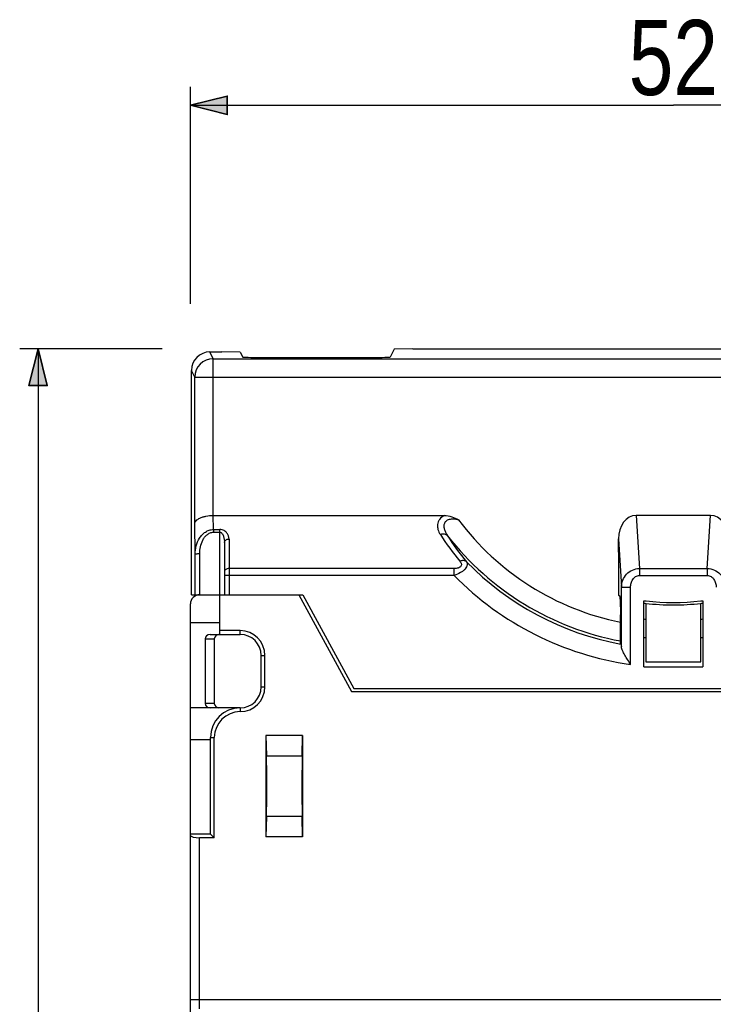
# Model space of a CAD drawing. Header units: inches. Extents: x 27 to 193, y 123 to 258.
# Tile 5 of 9: x 31 to 68, y 204 to 258. Entities that reach past the tile are written whole.
import ezdxf

# ---------------------------------------------------------------- set-up
doc = ezdxf.new("R2010")
doc.units = ezdxf.units.IN
doc.header["$MEASUREMENT"] = 0
doc.layers.add('02___PRT_ALL_AXES', color=7, linetype='Continuous')

# ---------------------------------------------------------------- blocks, each defined once
blk = doc.blocks.new('block 33')
at = {"color": 7, "insert": (63.749, 253.757), "char_height": 4.07811, "attachment_point": 7}
blk.add_mtext('\\fMyriad Pro|b0|i0|c0|p34;\\W0.8;52.5', dxfattribs=at)
blk = doc.blocks.new('block 34')
at = {"color": 7, "lineweight": 25}
blk.add_lwpolyline([(39.927, 242.467), (39.927, 254.257)], dxfattribs=at)
blk = doc.blocks.new('block 35')
at = {"color": 7, "lineweight": 25}
blk.add_lwpolyline([(92.427, 242.944), (92.427, 254.257)], dxfattribs=at)
blk = doc.blocks.new('block 36')
at = {"color": 7, "lineweight": 25}
blk.add_lwpolyline([(39.927, 253.257), (66.177, 253.257)], dxfattribs=at)
blk = doc.blocks.new('block 37')
at = {"color": 7, "lineweight": 25}
blk.add_lwpolyline([(92.427, 253.257), (66.177, 253.257)], dxfattribs=at)
blk = doc.blocks.new('block 39')
h = blk.add_hatch(color=253)
h.dxf.hatch_style = 2
h.paths.add_polyline_path([(39.927, 253.257), (41.927, 252.757), (41.927, 253.757)])
at = {"color": 7, "lineweight": 35}
blk.add_lwpolyline([(39.927, 253.257), (41.927, 252.757), (41.927, 253.757), (39.927, 253.257)], dxfattribs=at)
blk = doc.blocks.new('block 38')
blk.add_blockref('block 39', (0, 0))
blk = doc.blocks.new('block 41')
h = blk.add_hatch(color=253)
h.dxf.hatch_style = 2
h.paths.add_polyline_path([(92.427, 253.257), (90.427, 253.757), (90.427, 252.757)])
at = {"color": 7, "lineweight": 35}
blk.add_lwpolyline([(92.427, 253.257), (90.427, 253.757), (90.427, 252.757), (92.427, 253.257)], dxfattribs=at)
blk = doc.blocks.new('block 40')
blk.add_blockref('block 41', (0, 0))
blk = doc.blocks.new('block 32')
for name in ['block 33', 'block 34', 'block 35', 'block 38', 'block 40', 'block 36', 'block 37']:
    blk.add_blockref(name, (0, 0))
blk = doc.blocks.new('block 54')
at = {"color": 7, "lineweight": 25}
blk.add_lwpolyline([(38.384, 240.031), (30.648, 240.031)], dxfattribs=at)
blk = doc.blocks.new('block 56')
at = {"color": 7, "lineweight": 25}
blk.add_lwpolyline([(31.648, 240.031), (31.648, 181.665)], dxfattribs=at)
blk = doc.blocks.new('block 59')
h = blk.add_hatch(color=253)
h.dxf.hatch_style = 2
h.paths.add_polyline_path([(31.648, 240.031), (31.148, 238.031), (32.148, 238.031)])
at = {"color": 7, "lineweight": 35}
blk.add_lwpolyline([(31.648, 240.031), (31.148, 238.031), (32.148, 238.031), (31.648, 240.031)], dxfattribs=at)
blk = doc.blocks.new('block 58')
blk.add_blockref('block 59', (0, 0))
blk = doc.blocks.new('block 52')
for name in ['block 54', 'block 58', 'block 56']:
    blk.add_blockref(name, (0, 0))
blk = doc.blocks.new('block 98')
at = {"color": 7, "lineweight": 25}
blk.add_lwpolyline([(51.004, 240.014), (50.786, 239.577)], dxfattribs=at)
blk = doc.blocks.new('block 130')
at = {"color": 7, "lineweight": 25}
blk.add_lwpolyline([(40.185, 228.862), (40.168, 230.522)], dxfattribs=at)
blk = doc.blocks.new('block 131')
at = {"color": 7, "lineweight": 25}
blk.add_lwpolyline([(40.188, 226.665), (40.185, 228.862)], dxfattribs=at)
blk = doc.blocks.new('block 132')
at = {"color": 7, "lineweight": 25}
blk.add_lwpolyline([(40.439, 226.665), (40.435, 228.903)], dxfattribs=at)
blk = doc.blocks.new('block 133')
at = {"color": 7, "lineweight": 25}
blk.add_lwpolyline([(39.927, 137.165), (39.927, 226.165)], dxfattribs=at)
blk = doc.blocks.new('block 139')
at = {"color": 7, "lineweight": 25}
blk.add_lwpolyline([(39.985, 226.665), (39.985, 238.857)], dxfattribs=at)
blk = doc.blocks.new('block 143')
at = {"color": 7, "lineweight": 25}
blk.add_lwpolyline([(40.168, 230.522), (40.168, 238.49)], dxfattribs=at)
blk = doc.blocks.new('block 149')
at = {"color": 7, "lineweight": 25}
blk.add_lwpolyline([(40.427, 204.165), (40.427, 213.465)], dxfattribs=at)
blk = doc.blocks.new('block 153')
at = {"color": 7, "lineweight": 25}
blk.add_lwpolyline([(40.727, 224.265), (40.727, 220.765)], dxfattribs=at)
blk = doc.blocks.new('block 156')
at = {"color": 7, "lineweight": 25}
blk.add_lwpolyline([(41.027, 213.665), (41.027, 218.915)], dxfattribs=at)
blk = doc.blocks.new('block 163')
at = {"color": 7, "lineweight": 25}
blk.add_lwpolyline([(44.027, 219.015), (44.054, 217.913)], dxfattribs=at)
blk = doc.blocks.new('block 165')
at = {"color": 7, "lineweight": 25}
blk.add_lwpolyline([(41.179, 230.209), (41.171, 230.973)], dxfattribs=at)
blk = doc.blocks.new('block 167')
at = {"color": 7, "lineweight": 25}
blk.add_lwpolyline([(41.168, 230.973), (41.168, 239.49)], dxfattribs=at)
blk = doc.blocks.new('block 168')
at = {"color": 7, "lineweight": 25}
blk.add_lwpolyline([(41.179, 230.209), (41.179, 230.062)], dxfattribs=at)
blk = doc.blocks.new('block 170')
at = {"color": 7, "lineweight": 25}
blk.add_lwpolyline([(41.227, 224.265), (41.227, 220.765)], dxfattribs=at)
blk = doc.blocks.new('block 173')
at = {"color": 7, "lineweight": 25}
blk.add_lwpolyline([(41.227, 213.465), (41.227, 218.915)], dxfattribs=at)
blk = doc.blocks.new('block 175')
at = {"color": 7, "lineweight": 25}
blk.add_lwpolyline([(41.527, 224.515), (41.527, 230.209)], dxfattribs=at)
blk = doc.blocks.new('block 176')
at = {"color": 7, "lineweight": 25}
blk.add_lwpolyline([(41.777, 229.503), (41.777, 226.665)], dxfattribs=at)
blk = doc.blocks.new('block 178')
at = {"color": 7, "lineweight": 25}
blk.add_lwpolyline([(42.027, 229.691), (42.027, 226.665)], dxfattribs=at)
blk = doc.blocks.new('block 181')
at = {"color": 7, "lineweight": 25}
blk.add_lwpolyline([(42.627, 224.515), (42.627, 224.715)], dxfattribs=at)
blk = doc.blocks.new('block 182')
at = {"color": 7, "lineweight": 25}
blk.add_lwpolyline([(42.627, 220.515), (42.627, 220.315)], dxfattribs=at)
blk = doc.blocks.new('block 186')
at = {"color": 7, "lineweight": 25}
blk.add_lwpolyline([(43.777, 221.665), (43.777, 223.365)], dxfattribs=at)
blk = doc.blocks.new('block 191')
at = {"color": 7, "lineweight": 25}
blk.add_lwpolyline([(43.977, 221.665), (43.977, 223.365)], dxfattribs=at)
blk = doc.blocks.new('block 192')
at = {"color": 7, "lineweight": 25}
blk.add_lwpolyline([(44.027, 219.015), (44.027, 213.515)], dxfattribs=at)
blk = doc.blocks.new('block 197')
at = {"color": 7, "lineweight": 25}
blk.add_lwpolyline([(44.054, 214.617), (44.027, 213.515)], dxfattribs=at)
blk = doc.blocks.new('block 199')
at = {"color": 7, "lineweight": 25}
blk.add_lwpolyline([(46, 217.913), (46.027, 219.015)], dxfattribs=at)
blk = doc.blocks.new('block 206')
at = {"color": 7, "lineweight": 25}
blk.add_lwpolyline([(46.027, 213.515), (46, 214.617)], dxfattribs=at)
blk = doc.blocks.new('block 207')
at = {"color": 7, "lineweight": 25}
blk.add_lwpolyline([(46.027, 219.015), (46.027, 213.515)], dxfattribs=at)
blk = doc.blocks.new('block 234')
at = {"color": 7, "lineweight": 25}
blk.add_lwpolyline([(54.258, 227.713), (54.258, 228.094)], dxfattribs=at)
blk = doc.blocks.new('block 263')
at = {"color": 7, "lineweight": 25}
blk.add_lwpolyline([(63.195, 228.973), (63.194, 228.997)], dxfattribs=at)
blk = doc.blocks.new('block 264')
at = {"color": 7, "lineweight": 25}
blk.add_lwpolyline([(63.194, 229.701), (63.352, 227.081)], dxfattribs=at)
blk = doc.blocks.new('block 268')
at = {"color": 7, "lineweight": 25}
blk.add_lwpolyline([(63.194, 228.973), (63.194, 226.646)], dxfattribs=at)
blk = doc.blocks.new('block 271')
at = {"color": 7, "lineweight": 25}
blk.add_lwpolyline([(63.194, 228.997), (63.194, 229.701)], dxfattribs=at)
blk = doc.blocks.new('block 273')
at = {"color": 7, "lineweight": 25}
blk.add_lwpolyline([(63.298, 224.047), (63.298, 225.573)], dxfattribs=at)
blk = doc.blocks.new('block 275')
at = {"color": 7, "lineweight": 25}
blk.add_lwpolyline([(63.352, 223.828), (63.352, 227.081)], dxfattribs=at)
blk = doc.blocks.new('block 277')
at = {"color": 7, "lineweight": 25}
blk.add_lwpolyline([(63.851, 222.883), (63.851, 227.076)], dxfattribs=at)
blk = doc.blocks.new('block 281')
at = {"color": 7, "lineweight": 25}
blk.add_lwpolyline([(64.335, 228.094), (64.335, 227.713)], dxfattribs=at)
blk = doc.blocks.new('block 284')
at = {"color": 7, "lineweight": 25}
blk.add_lwpolyline([(64.577, 222.743), (64.577, 226.34)], dxfattribs=at)
blk = doc.blocks.new('block 286')
at = {"color": 7, "lineweight": 25}
blk.add_lwpolyline([(68.019, 228.094), (68.193, 230.973)], dxfattribs=at)
blk = doc.blocks.new('block 304')
at = {"color": 7, "lineweight": 25}
blk.add_lwpolyline([(64.161, 230.973), (64.335, 228.094)], dxfattribs=at)
blk = doc.blocks.new('block 305')
at = {"color": 7, "lineweight": 25}
blk.add_lwpolyline([(67.777, 226.34), (67.777, 222.743)], dxfattribs=at)
blk = doc.blocks.new('block 307')
at = {"color": 7, "lineweight": 25}
blk.add_lwpolyline([(68.019, 228.094), (68.019, 227.713)], dxfattribs=at)
blk = doc.blocks.new('block 336')
at = {"color": 7, "lineweight": 25}
blk.add_lwpolyline([(45.827, 226.665), (48.677, 221.415)], dxfattribs=at)
blk = doc.blocks.new('block 337')
at = {"color": 7, "lineweight": 25}
blk.add_lwpolyline([(46.038, 226.665), (48.807, 221.565)], dxfattribs=at)
blk = doc.blocks.new('block 338')
at = {"color": 7, "lineweight": 25}
blk.add_lwpolyline([(46.046, 226.665), (48.815, 221.565)], dxfattribs=at)
blk = doc.blocks.new('block 339')
at = {"color": 7, "lineweight": 25}
blk.add_lwpolyline([(40.168, 238.49), (39.985, 238.857)], dxfattribs=at)
blk = doc.blocks.new('block 340')
at = {"color": 7, "lineweight": 25}
blk.add_lwpolyline([(41.168, 239.49), (40.985, 239.857)], dxfattribs=at)
blk = doc.blocks.new('block 347')
at = {"color": 7, "lineweight": 25}
blk.add_lwpolyline([(41.027, 213.665), (41.227, 213.465)], dxfattribs=at)
blk = doc.blocks.new('block 348')
at = {"color": 7, "lineweight": 25}
blk.add_lwpolyline([(42.637, 239.839), (42.768, 239.577)], dxfattribs=at)
blk = doc.blocks.new('block 437')
at = {"color": 7, "lineweight": 25}
blk.add_lwpolyline([(92.427, 204.665), (39.927, 204.665)], dxfattribs=at)
blk = doc.blocks.new('block 448')
at = {"color": 7, "lineweight": 25}
blk.add_lwpolyline([(41.227, 213.465), (40.427, 213.465)], dxfattribs=at)
blk = doc.blocks.new('block 449')
at = {"color": 7, "lineweight": 25}
blk.add_lwpolyline([(46.027, 213.515), (44.027, 213.515)], dxfattribs=at)
blk = doc.blocks.new('block 452')
at = {"color": 7, "lineweight": 25}
blk.add_lwpolyline([(41.027, 213.665), (39.927, 213.665)], dxfattribs=at)
blk = doc.blocks.new('block 453')
at = {"color": 7, "lineweight": 25}
blk.add_lwpolyline([(46, 214.617), (44.054, 214.617)], dxfattribs=at)
blk = doc.blocks.new('block 456')
at = {"color": 7, "lineweight": 25}
blk.add_lwpolyline([(44.054, 217.913), (46, 217.913)], dxfattribs=at)
blk = doc.blocks.new('block 459')
at = {"color": 7, "lineweight": 25}
blk.add_lwpolyline([(41.027, 218.915), (41.227, 218.915)], dxfattribs=at)
blk = doc.blocks.new('block 460')
at = {"color": 7, "lineweight": 25}
blk.add_lwpolyline([(46.027, 219.015), (44.027, 219.015)], dxfattribs=at)
blk = doc.blocks.new('block 463')
at = {"color": 7, "lineweight": 25}
blk.add_lwpolyline([(42.627, 220.515), (39.927, 220.515)], dxfattribs=at)
blk = doc.blocks.new('block 466')
at = {"color": 7, "lineweight": 25}
blk.add_lwpolyline([(41.227, 220.765), (40.727, 220.765)], dxfattribs=at)
blk = doc.blocks.new('block 467')
at = {"color": 7, "lineweight": 25}
blk.add_lwpolyline([(48.677, 221.415), (83.676, 221.415)], dxfattribs=at)
blk = doc.blocks.new('block 468')
at = {"color": 7, "lineweight": 25}
blk.add_lwpolyline([(48.815, 221.565), (83.539, 221.565)], dxfattribs=at)
blk = doc.blocks.new('block 470')
at = {"color": 7, "lineweight": 25}
blk.add_lwpolyline([(43.777, 221.665), (43.977, 221.665)], dxfattribs=at)
blk = doc.blocks.new('block 471')
at = {"color": 7, "lineweight": 25}
blk.add_lwpolyline([(64.577, 222.743), (67.777, 222.743)], dxfattribs=at)
blk = doc.blocks.new('block 472')
at = {"color": 7, "lineweight": 25}
blk.add_lwpolyline([(64.677, 223.015), (67.677, 223.015)], dxfattribs=at)
blk = doc.blocks.new('block 474')
at = {"color": 7, "lineweight": 25}
blk.add_lwpolyline([(43.777, 223.365), (43.977, 223.365)], dxfattribs=at)
blk = doc.blocks.new('block 475')
at = {"color": 7, "lineweight": 25}
blk.add_lwpolyline([(40.727, 224.265), (41.227, 224.265)], dxfattribs=at)
blk = doc.blocks.new('block 477')
at = {"color": 7, "lineweight": 25}
blk.add_lwpolyline([(41.006, 224.515), (42.627, 224.515)], dxfattribs=at)
blk = doc.blocks.new('block 480')
at = {"color": 7, "lineweight": 25}
blk.add_lwpolyline([(42.627, 224.715), (41.527, 224.715)], dxfattribs=at)
blk = doc.blocks.new('block 484')
at = {"color": 7, "lineweight": 25}
blk.add_lwpolyline([(39.927, 225.165), (41.527, 225.165)], dxfattribs=at)
blk = doc.blocks.new('block 485')
at = {"color": 7, "lineweight": 25}
blk.add_lwpolyline([(39.985, 226.665), (46.046, 226.665)], dxfattribs=at)
blk = doc.blocks.new('block 488')
at = {"color": 7, "lineweight": 25}
blk.add_lwpolyline([(54.258, 227.713), (42.027, 227.713)], dxfattribs=at)
blk = doc.blocks.new('block 489')
at = {"color": 7, "lineweight": 25}
blk.add_lwpolyline([(64.335, 227.713), (68.019, 227.713)], dxfattribs=at)
blk = doc.blocks.new('block 491')
at = {"color": 7, "lineweight": 25}
blk.add_lwpolyline([(54.258, 228.094), (42.027, 228.094)], dxfattribs=at)
blk = doc.blocks.new('block 492')
at = {"color": 7, "lineweight": 25}
blk.add_lwpolyline([(64.335, 228.094), (68.019, 228.094)], dxfattribs=at)
blk = doc.blocks.new('block 493')
at = {"color": 7, "lineweight": 25}
blk.add_lwpolyline([(63.195, 228.973), (63.194, 228.973)], dxfattribs=at)
blk = doc.blocks.new('block 494')
at = {"color": 7, "lineweight": 25}
blk.add_lwpolyline([(41.179, 230.062), (41.527, 230.062)], dxfattribs=at)
blk = doc.blocks.new('block 496')
at = {"color": 7, "lineweight": 25}
blk.add_lwpolyline([(41.179, 230.209), (41.527, 230.209)], dxfattribs=at)
blk = doc.blocks.new('block 499')
at = {"color": 7, "lineweight": 25}
blk.add_lwpolyline([(68.193, 230.973), (64.161, 230.973)], dxfattribs=at)
blk = doc.blocks.new('block 500')
at = {"color": 7, "lineweight": 25}
blk.add_lwpolyline([(41.171, 230.973), (53.735, 230.973)], dxfattribs=at)
blk = doc.blocks.new('block 502')
at = {"color": 7, "lineweight": 25}
blk.add_lwpolyline([(52.013, 240.031), (51.004, 240.014)], dxfattribs=at)
blk = doc.blocks.new('block 503')
at = {"color": 7, "lineweight": 25}
blk.add_lwpolyline([(41.168, 238.481), (91.186, 238.481)], dxfattribs=at)
blk = doc.blocks.new('block 504')
at = {"color": 7, "lineweight": 25}
blk.add_lwpolyline([(41.168, 239.49), (91.186, 239.49)], dxfattribs=at)
blk = doc.blocks.new('block 505')
at = {"color": 7, "lineweight": 25}
blk.add_lwpolyline([(43.768, 239.56), (49.786, 239.56)], dxfattribs=at)
blk = doc.blocks.new('block 508')
at = {"color": 7, "lineweight": 25}
blk.add_lwpolyline([(40.985, 239.857), (41.629, 239.857)], dxfattribs=at)
blk = doc.blocks.new('block 509')
at = {"color": 7, "lineweight": 25}
blk.add_lwpolyline([(52.013, 240.031), (80.341, 240.031)], dxfattribs=at)
blk = doc.blocks.new('block 510')
at = {"color": 7, "lineweight": 25}
blk.add_lwpolyline([(42.637, 239.839), (41.629, 239.857)], dxfattribs=at)
blk = doc.blocks.new('block 780')
at = {"color": 7, "lineweight": 25}
blk.add_open_spline([(54.929, 228.46), (57.199, 226.136), (60.134, 224.573), (63.329, 223.984)], degree=3, dxfattribs=at)
blk = doc.blocks.new('block 781')
at = {"color": 7, "lineweight": 25}
blk.add_open_spline([(53.904, 229.868), (56.237, 226.885), (59.576, 224.853), (63.298, 224.154)], degree=3, dxfattribs=at)
blk = doc.blocks.new('block 784')
at = {"color": 7, "lineweight": 25}
blk.add_open_spline([(54.495, 230.743), (56.644, 227.867), (59.779, 225.885), (63.298, 225.176)], degree=3, dxfattribs=at)
blk = doc.blocks.new('block 785')
at = {"color": 7, "lineweight": 25}
blk.add_open_spline([(64.577, 226.34), (64.615, 226.335), (64.653, 226.331), (64.691, 226.327)], degree=3, dxfattribs=at)
blk = doc.blocks.new('block 786')
at = {"color": 7, "lineweight": 25}
blk.add_open_spline([(42.627, 220.515), (41.743, 220.515), (41.027, 219.799), (41.027, 218.915)], degree=3, dxfattribs=at)
blk = doc.blocks.new('block 787')
at = {"color": 7, "lineweight": 25}
blk.add_open_spline([(42.627, 220.315), (41.854, 220.315), (41.227, 219.688), (41.227, 218.915)], degree=3, dxfattribs=at)
blk = doc.blocks.new('block 788')
at = {"color": 7, "lineweight": 25}
blk.add_open_spline([(42.627, 220.315), (43.373, 220.315), (43.977, 220.92), (43.977, 221.665)], degree=3, dxfattribs=at)
blk = doc.blocks.new('block 789')
at = {"color": 7, "lineweight": 25}
blk.add_open_spline([(43.977, 223.365), (43.977, 224.111), (43.373, 224.715), (42.627, 224.715)], degree=3, dxfattribs=at)
blk = doc.blocks.new('block 790')
at = {"color": 7, "lineweight": 25}
blk.add_open_spline([(43.777, 223.365), (43.777, 224), (43.262, 224.515), (42.627, 224.515)], degree=3, dxfattribs=at)
blk = doc.blocks.new('block 791')
at = {"color": 7, "lineweight": 25}
blk.add_open_spline([(42.627, 220.515), (43.262, 220.515), (43.777, 221.03), (43.777, 221.665)], degree=3, dxfattribs=at)
blk = doc.blocks.new('block 792')
at = {"color": 7, "lineweight": 25}
blk.add_open_spline([(41.168, 239.49), (40.616, 239.49), (40.168, 239.042), (40.168, 238.49)], degree=3, dxfattribs=at)
blk = doc.blocks.new('block 795')
at = {"color": 7, "lineweight": 25}
blk.add_open_spline([(40.427, 226.665), (40.151, 226.665), (39.927, 226.441), (39.927, 226.165)], degree=3, dxfattribs=at)
blk = doc.blocks.new('block 796')
at = {"color": 7, "lineweight": 25}
blk.add_open_spline([(41.227, 220.765), (41.227, 220.627), (41.339, 220.515), (41.477, 220.515)], degree=3, dxfattribs=at)
blk = doc.blocks.new('block 797')
at = {"color": 7, "lineweight": 25}
blk.add_open_spline([(41.477, 224.515), (41.339, 224.515), (41.227, 224.403), (41.227, 224.265)], degree=3, dxfattribs=at)
blk = doc.blocks.new('block 857')
at = {"color": 7, "lineweight": 25}
blk.add_open_spline([(54.258, 227.713), (56.838, 225.092), (60.21, 223.394), (63.851, 222.883)], degree=3, dxfattribs=at)
blk = doc.blocks.new('block 860')
at = {"color": 7, "lineweight": 25}
blk.add_open_spline([(67.677, 224.338), (67.71, 224.341), (67.744, 224.344), (67.777, 224.348)], degree=3, dxfattribs=at)
blk = doc.blocks.new('block 861')
at = {"color": 7, "lineweight": 25}
blk.add_open_spline([(64.577, 224.348), (64.61, 224.344), (64.644, 224.341), (64.677, 224.338)], degree=3, dxfattribs=at)
blk = doc.blocks.new('block 862')
at = {"color": 7, "lineweight": 25}
blk.add_open_spline([(53.511, 229.939), (53.837, 229.435), (54.191, 228.951), (54.572, 228.489)], degree=3, dxfattribs=at)
blk = doc.blocks.new('block 863')
at = {"color": 7, "lineweight": 25}
blk.add_open_spline([(53.904, 229.868), (54.218, 229.379), (54.56, 228.909), (54.929, 228.46)], degree=3, dxfattribs=at)
blk = doc.blocks.new('block 865')
at = {"color": 7, "lineweight": 25}
blk.add_open_spline([(67.677, 225.343), (67.71, 225.346), (67.744, 225.35), (67.777, 225.354)], degree=3, dxfattribs=at)
blk = doc.blocks.new('block 866')
at = {"color": 7, "lineweight": 25}
blk.add_open_spline([(64.577, 225.354), (64.61, 225.35), (64.643, 225.346), (64.677, 225.343)], degree=3, dxfattribs=at)
blk = doc.blocks.new('block 867')
at = {"color": 7, "lineweight": 25}
blk.add_open_spline([(67.677, 226.199), (67.71, 226.202), (67.744, 226.206), (67.777, 226.21)], degree=3, dxfattribs=at)
blk = doc.blocks.new('block 868')
at = {"color": 7, "lineweight": 25}
blk.add_open_spline([(64.577, 226.21), (64.61, 226.206), (64.644, 226.202), (64.677, 226.199)], degree=3, dxfattribs=at)
blk = doc.blocks.new('block 869')
at = {"color": 7, "lineweight": 25}
blk.add_open_spline([(64.691, 226.327), (65.678, 226.215), (66.676, 226.215), (67.663, 226.327)], degree=3, dxfattribs=at)
blk = doc.blocks.new('block 870')
at = {"color": 7, "lineweight": 25}
blk.add_open_spline([(67.663, 226.327), (67.701, 226.331), (67.739, 226.335), (67.777, 226.34)], degree=3, dxfattribs=at)
blk = doc.blocks.new('block 918')
at = {"color": 7, "lineweight": 25}
blk.add_open_spline([(63.246, 226.616), (63.249, 226.614), (63.25, 226.611), (63.252, 226.608), (63.254, 226.602), (63.255, 226.596), (63.257, 226.59), (63.259, 226.581), (63.26, 226.572), (63.262, 226.563), (63.263, 226.55), (63.265, 226.538), (63.267, 226.526), (63.268, 226.511), (63.27, 226.495), (63.271, 226.48), (63.273, 226.462), (63.274, 226.444), (63.276, 226.426), (63.279, 226.382), (63.281, 226.338), (63.283, 226.295), (63.286, 226.242), (63.288, 226.19), (63.29, 226.138), (63.292, 226.079), (63.293, 226.02), (63.295, 225.961), (63.296, 225.897), (63.297, 225.834), (63.297, 225.77), (63.298, 225.704), (63.298, 225.639), (63.298, 225.573)], degree=3, knots=[0, 0, 0, 0, 1, 1, 1, 2, 2, 2, 3, 3, 3, 4, 4, 4, 5, 5, 5, 6, 6, 6, 7, 7, 7, 8, 8, 8, 9, 9, 9, 10, 10, 10, 11, 11, 11, 11], dxfattribs=at)
blk = doc.blocks.new('block 919')
at = {"color": 7, "lineweight": 25}
blk.add_open_spline([(40.435, 228.903), (40.435, 229.028), (40.447, 229.154), (40.474, 229.277), (40.501, 229.4), (40.541, 229.52), (40.599, 229.631), (40.628, 229.687), (40.661, 229.741), (40.699, 229.791), (40.738, 229.841), (40.781, 229.887), (40.83, 229.928), (40.879, 229.968), (40.933, 230.002), (40.993, 230.025), (41.052, 230.049), (41.116, 230.062), (41.179, 230.062)], degree=3, knots=[0, 0, 0, 0, 1, 1, 1, 2, 2, 2, 3, 3, 3, 4, 4, 4, 5, 5, 5, 6, 6, 6, 6], dxfattribs=at)
blk = doc.blocks.new('block 921')
at = {"color": 7, "lineweight": 25}
blk.add_open_spline([(42.027, 229.691), (42.027, 229.748), (42.018, 229.804), (42, 229.858), (41.982, 229.915), (41.953, 229.969), (41.916, 230.016), (41.896, 230.042), (41.873, 230.066), (41.849, 230.088), (41.822, 230.111), (41.792, 230.132), (41.761, 230.149), (41.727, 230.168), (41.69, 230.183), (41.652, 230.193), (41.611, 230.204), (41.569, 230.209), (41.527, 230.209)], degree=3, knots=[0, 0, 0, 0, 1, 1, 1, 2, 2, 2, 3, 3, 3, 4, 4, 4, 5, 5, 5, 6, 6, 6, 6], dxfattribs=at)
blk = doc.blocks.new('block 922')
at = {"color": 7, "lineweight": 25}
blk.add_open_spline([(53.735, 230.973), (53.632, 230.921), (53.535, 230.849), (53.466, 230.757), (53.435, 230.716), (53.41, 230.672), (53.391, 230.625), (53.373, 230.58), (53.362, 230.534), (53.356, 230.486), (53.345, 230.393), (53.357, 230.297), (53.384, 230.206), (53.412, 230.111), (53.458, 230.022), (53.511, 229.939)], degree=3, knots=[0, 0, 0, 0, 1, 1, 1, 2, 2, 2, 3, 3, 3, 4, 4, 4, 5, 5, 5, 5], dxfattribs=at)
blk = doc.blocks.new('block 923')
at = {"color": 7, "lineweight": 25}
blk.add_open_spline([(54.572, 228.489), (54.589, 228.468), (54.605, 228.447), (54.618, 228.424), (54.631, 228.402), (54.641, 228.379), (54.648, 228.355), (54.655, 228.332), (54.658, 228.308), (54.655, 228.284), (54.652, 228.259), (54.642, 228.235), (54.628, 228.214), (54.612, 228.191), (54.589, 228.172), (54.564, 228.157), (54.535, 228.14), (54.504, 228.128), (54.472, 228.119), (54.403, 228.1), (54.33, 228.094), (54.258, 228.094)], degree=3, knots=[0, 0, 0, 0, 1, 1, 1, 2, 2, 2, 3, 3, 3, 4, 4, 4, 5, 5, 5, 6, 6, 6, 7, 7, 7, 7], dxfattribs=at)
blk = doc.blocks.new('block 932')
at = {"color": 7, "lineweight": 25}
blk.add_open_spline([(41.527, 230.062), (41.542, 230.062), (41.558, 230.059), (41.572, 230.053), (41.586, 230.047), (41.599, 230.039), (41.61, 230.03), (41.622, 230.021), (41.632, 230.011), (41.641, 230), (41.651, 229.99), (41.659, 229.978), (41.667, 229.967), (41.682, 229.944), (41.694, 229.919), (41.705, 229.894), (41.716, 229.87), (41.725, 229.844), (41.733, 229.818), (41.741, 229.793), (41.748, 229.767), (41.753, 229.74), (41.759, 229.714), (41.763, 229.688), (41.767, 229.662), (41.774, 229.609), (41.777, 229.556), (41.777, 229.503)], degree=3, knots=[0, 0, 0, 0, 1, 1, 1, 2, 2, 2, 3, 3, 3, 4, 4, 4, 5, 5, 5, 6, 6, 6, 7, 7, 7, 8, 8, 8, 9, 9, 9, 9], dxfattribs=at)
blk = doc.blocks.new('block 933')
at = {"color": 7, "lineweight": 25}
blk.add_open_spline([(41.777, 229.503), (41.777, 229.528), (41.784, 229.553), (41.796, 229.575), (41.809, 229.599), (41.828, 229.62), (41.85, 229.636), (41.874, 229.654), (41.902, 229.668), (41.931, 229.677), (41.962, 229.687), (41.995, 229.691), (42.027, 229.691)], degree=3, knots=[0, 0, 0, 0, 1, 1, 1, 2, 2, 2, 3, 3, 3, 4, 4, 4, 4], dxfattribs=at)
blk = doc.blocks.new('block 934')
at = {"color": 7, "lineweight": 25}
blk.add_open_spline([(42.027, 228.094), (41.995, 228.094), (41.962, 228.089), (41.931, 228.079), (41.902, 228.07), (41.874, 228.057), (41.85, 228.038), (41.828, 228.022), (41.809, 228.002), (41.796, 227.977), (41.784, 227.955), (41.777, 227.93), (41.777, 227.905)], degree=3, knots=[0, 0, 0, 0, 1, 1, 1, 2, 2, 2, 3, 3, 3, 4, 4, 4, 4], dxfattribs=at)
blk = doc.blocks.new('block 935')
at = {"color": 7, "lineweight": 25}
blk.add_open_spline([(42.027, 227.713), (42.011, 227.713), (41.995, 227.713), (41.978, 227.713), (41.963, 227.713), (41.947, 227.713), (41.931, 227.713), (41.917, 227.713), (41.903, 227.713), (41.888, 227.713), (41.875, 227.713), (41.863, 227.713), (41.85, 227.713), (41.84, 227.713), (41.829, 227.713), (41.819, 227.714), (41.815, 227.714), (41.811, 227.714), (41.806, 227.714), (41.803, 227.714), (41.8, 227.714), (41.796, 227.714), (41.793, 227.714), (41.791, 227.714), (41.788, 227.714), (41.786, 227.714), (41.783, 227.714), (41.782, 227.714), (41.781, 227.714), (41.78, 227.715), (41.778, 227.715)], degree=3, knots=[0, 0, 0, 0, 1, 1, 1, 2, 2, 2, 3, 3, 3, 4, 4, 4, 5, 5, 5, 6, 6, 6, 7, 7, 7, 8, 8, 8, 9, 9, 9, 10, 10, 10, 10], dxfattribs=at)
blk = doc.blocks.new('block 936')
at = {"color": 7, "lineweight": 25}
blk.add_open_spline([(40.185, 228.862), (40.185, 228.865), (40.188, 228.868), (40.19, 228.87), (40.195, 228.874), (40.2, 228.876), (40.205, 228.878), (40.222, 228.884), (40.24, 228.888), (40.259, 228.891), (40.286, 228.895), (40.313, 228.898), (40.34, 228.9), (40.372, 228.902), (40.403, 228.903), (40.435, 228.903)], degree=3, knots=[0, 0, 0, 0, 1, 1, 1, 2, 2, 2, 3, 3, 3, 4, 4, 4, 5, 5, 5, 5], dxfattribs=at)
blk = doc.blocks.new('block 938')
at = {"color": 7, "lineweight": 25}
blk.add_open_spline([(40.168, 238.49), (40.171, 238.489), (40.173, 238.489), (40.174, 238.489), (40.176, 238.489), (40.178, 238.489), (40.18, 238.489), (40.183, 238.489), (40.186, 238.488), (40.189, 238.488), (40.197, 238.488), (40.205, 238.488), (40.213, 238.487), (40.225, 238.487), (40.236, 238.487), (40.247, 238.487), (40.261, 238.486), (40.275, 238.486), (40.289, 238.486), (40.306, 238.486), (40.323, 238.485), (40.34, 238.485), (40.359, 238.485), (40.379, 238.485), (40.398, 238.484), (40.42, 238.484), (40.442, 238.484), (40.464, 238.484), (40.515, 238.483), (40.565, 238.483), (40.615, 238.483), (40.673, 238.482), (40.73, 238.482), (40.788, 238.482), (40.85, 238.482), (40.912, 238.482), (40.974, 238.482), (41.039, 238.481), (41.104, 238.481), (41.168, 238.481)], degree=3, knots=[0, 0, 0, 0, 1, 1, 1, 2, 2, 2, 3, 3, 3, 4, 4, 4, 5, 5, 5, 6, 6, 6, 7, 7, 7, 8, 8, 8, 9, 9, 9, 10, 10, 10, 11, 11, 11, 12, 12, 12, 13, 13, 13, 13], dxfattribs=at)
blk = doc.blocks.new('block 939')
at = {"color": 7, "lineweight": 25}
blk.add_open_spline([(40.168, 230.522), (40.169, 230.55), (40.176, 230.579), (40.187, 230.606), (40.2, 230.635), (40.219, 230.662), (40.241, 230.687), (40.266, 230.715), (40.296, 230.741), (40.328, 230.763), (40.365, 230.789), (40.406, 230.812), (40.447, 230.832), (40.496, 230.854), (40.546, 230.873), (40.596, 230.89), (40.654, 230.908), (40.712, 230.923), (40.771, 230.934), (40.902, 230.96), (41.035, 230.972), (41.168, 230.973)], degree=3, knots=[0, 0, 0, 0, 1, 1, 1, 2, 2, 2, 3, 3, 3, 4, 4, 4, 5, 5, 5, 6, 6, 6, 7, 7, 7, 7], dxfattribs=at)
blk = doc.blocks.new('block 940')
at = {"color": 7, "lineweight": 25}
blk.add_open_spline([(40.185, 228.862), (40.185, 229.015), (40.204, 229.17), (40.244, 229.319), (40.283, 229.468), (40.343, 229.612), (40.426, 229.742), (40.467, 229.807), (40.514, 229.868), (40.567, 229.924), (40.62, 229.98), (40.679, 230.031), (40.744, 230.073), (40.808, 230.115), (40.878, 230.15), (40.951, 230.173), (41.025, 230.197), (41.102, 230.209), (41.179, 230.209)], degree=3, knots=[0, 0, 0, 0, 1, 1, 1, 2, 2, 2, 3, 3, 3, 4, 4, 4, 5, 5, 5, 6, 6, 6, 6], dxfattribs=at)
blk = doc.blocks.new('block 943')
at = {"color": 7, "lineweight": 25}
blk.add_open_spline([(63.851, 222.883), (63.797, 222.968), (63.743, 223.053), (63.69, 223.139), (63.638, 223.222), (63.588, 223.306), (63.54, 223.391), (63.517, 223.431), (63.494, 223.471), (63.473, 223.512), (63.453, 223.55), (63.434, 223.589), (63.416, 223.628), (63.4, 223.663), (63.385, 223.698), (63.373, 223.735), (63.363, 223.765), (63.355, 223.796), (63.352, 223.828)], degree=3, knots=[0, 0, 0, 0, 1, 1, 1, 2, 2, 2, 3, 3, 3, 4, 4, 4, 5, 5, 5, 6, 6, 6, 6], dxfattribs=at)
blk = doc.blocks.new('block 944')
at = {"color": 7, "lineweight": 25}
blk.add_open_spline([(63.352, 227.081), (63.357, 227.08), (63.361, 227.08), (63.366, 227.08), (63.376, 227.08), (63.387, 227.079), (63.397, 227.079), (63.413, 227.079), (63.429, 227.078), (63.445, 227.078), (63.466, 227.078), (63.487, 227.078), (63.507, 227.078), (63.532, 227.077), (63.557, 227.077), (63.582, 227.077), (63.61, 227.077), (63.638, 227.077), (63.666, 227.077), (63.728, 227.077), (63.79, 227.076), (63.851, 227.076)], degree=3, knots=[0, 0, 0, 0, 1, 1, 1, 2, 2, 2, 3, 3, 3, 4, 4, 4, 5, 5, 5, 6, 6, 6, 7, 7, 7, 7], dxfattribs=at)
blk = doc.blocks.new('block 947')
at = {"color": 7, "lineweight": 25}
blk.add_open_spline([(54.929, 228.46), (54.908, 228.477), (54.884, 228.49), (54.858, 228.5), (54.831, 228.511), (54.802, 228.517), (54.773, 228.519), (54.74, 228.522), (54.707, 228.52), (54.675, 228.515), (54.64, 228.51), (54.606, 228.501), (54.572, 228.489)], degree=3, knots=[0, 0, 0, 0, 1, 1, 1, 2, 2, 2, 3, 3, 3, 4, 4, 4, 4], dxfattribs=at)
blk = doc.blocks.new('block 948')
at = {"color": 7, "lineweight": 25}
blk.add_open_spline([(53.904, 229.868), (53.883, 229.89), (53.858, 229.908), (53.83, 229.922), (53.801, 229.937), (53.769, 229.947), (53.736, 229.953), (53.7, 229.96), (53.664, 229.961), (53.627, 229.959), (53.588, 229.956), (53.549, 229.949), (53.511, 229.939)], degree=3, knots=[0, 0, 0, 0, 1, 1, 1, 2, 2, 2, 3, 3, 3, 4, 4, 4, 4], dxfattribs=at)
blk = doc.blocks.new('block 949')
at = {"color": 7, "lineweight": 25}
blk.add_open_spline([(53.735, 230.973), (53.868, 230.973), (54.001, 230.946), (54.128, 230.904), (54.255, 230.862), (54.377, 230.805), (54.495, 230.743)], degree=3, knots=[0, 0, 0, 0, 1, 1, 1, 2, 2, 2, 2], dxfattribs=at)
blk = doc.blocks.new('block 954')
at = {"color": 7, "lineweight": 25}
blk.add_open_spline([(54.495, 230.743), (54.419, 230.759), (54.342, 230.77), (54.264, 230.774), (54.188, 230.778), (54.112, 230.776), (54.037, 230.762), (54.002, 230.755), (53.967, 230.745), (53.934, 230.732), (53.902, 230.719), (53.872, 230.704), (53.845, 230.684), (53.819, 230.666), (53.796, 230.644), (53.777, 230.62), (53.758, 230.597), (53.743, 230.571), (53.732, 230.544), (53.709, 230.491), (53.701, 230.433), (53.703, 230.375), (53.705, 230.316), (53.717, 230.258), (53.734, 230.202), (53.752, 230.143), (53.777, 230.087), (53.805, 230.032), (53.834, 229.975), (53.868, 229.921), (53.904, 229.868)], degree=3, knots=[0, 0, 0, 0, 1, 1, 1, 2, 2, 2, 3, 3, 3, 4, 4, 4, 5, 5, 5, 6, 6, 6, 7, 7, 7, 8, 8, 8, 9, 9, 9, 10, 10, 10, 10], dxfattribs=at)
blk = doc.blocks.new('block 955')
at = {"color": 7, "lineweight": 25}
blk.add_open_spline([(54.929, 228.46), (54.946, 228.435), (54.96, 228.406), (54.967, 228.376), (54.975, 228.345), (54.976, 228.313), (54.972, 228.281), (54.967, 228.245), (54.954, 228.211), (54.938, 228.178), (54.918, 228.139), (54.893, 228.103), (54.864, 228.07), (54.83, 228.031), (54.792, 227.996), (54.751, 227.964), (54.705, 227.928), (54.657, 227.896), (54.606, 227.867), (54.497, 227.803), (54.379, 227.752), (54.258, 227.713)], degree=3, knots=[0, 0, 0, 0, 1, 1, 1, 2, 2, 2, 3, 3, 3, 4, 4, 4, 5, 5, 5, 6, 6, 6, 7, 7, 7, 7], dxfattribs=at)
blk = doc.blocks.new('block 956')
at = {"color": 7, "lineweight": 25}
blk.add_open_spline([(63.329, 223.984), (63.332, 223.978), (63.334, 223.972), (63.335, 223.965), (63.338, 223.954), (63.339, 223.943), (63.341, 223.932), (63.343, 223.917), (63.345, 223.901), (63.347, 223.886), (63.349, 223.867), (63.35, 223.847), (63.352, 223.828)], degree=3, knots=[0, 0, 0, 0, 1, 1, 1, 2, 2, 2, 3, 3, 3, 4, 4, 4, 4], dxfattribs=at)
blk = doc.blocks.new('block 959')
at = {"color": 7, "lineweight": 25}
blk.add_open_spline([(63.352, 227.081), (63.354, 227.207), (63.379, 227.335), (63.426, 227.453), (63.473, 227.573), (63.543, 227.684), (63.631, 227.779), (63.72, 227.875), (63.828, 227.953), (63.948, 228.007), (64.07, 228.062), (64.203, 228.092), (64.335, 228.094)], degree=3, knots=[0, 0, 0, 0, 1, 1, 1, 2, 2, 2, 3, 3, 3, 4, 4, 4, 4], dxfattribs=at)
blk = doc.blocks.new('block 960')
at = {"color": 7, "lineweight": 25}
blk.add_open_spline([(68.019, 228.094), (68.151, 228.092), (68.284, 228.062), (68.406, 228.007), (68.526, 227.953), (68.634, 227.875), (68.723, 227.779), (68.811, 227.684), (68.881, 227.573), (68.928, 227.453), (68.975, 227.335), (69, 227.207), (69.002, 227.081)], degree=3, knots=[0, 0, 0, 0, 1, 1, 1, 2, 2, 2, 3, 3, 3, 4, 4, 4, 4], dxfattribs=at)
blk = doc.blocks.new('block 963')
at = {"color": 7, "lineweight": 25}
blk.add_lwpolyline([(63.329, 223.984), (63.303, 224.037)], dxfattribs=at)
blk = doc.blocks.new('block 964')
at = {"color": 7, "lineweight": 25}
blk.add_lwpolyline([(63.303, 224.037), (63.298, 224.047)], dxfattribs=at)
blk = doc.blocks.new('block 965')
at = {"color": 7, "lineweight": 25}
blk.add_open_spline([(63.851, 227.076), (63.851, 227.15), (63.861, 227.224), (63.88, 227.295), (63.899, 227.366), (63.929, 227.435), (63.97, 227.496), (64.011, 227.558), (64.063, 227.612), (64.125, 227.651), (64.157, 227.671), (64.19, 227.686), (64.226, 227.697), (64.261, 227.707), (64.298, 227.713), (64.335, 227.713)], degree=3, knots=[0, 0, 0, 0, 1, 1, 1, 2, 2, 2, 3, 3, 3, 4, 4, 4, 5, 5, 5, 5], dxfattribs=at)
blk = doc.blocks.new('block 966')
at = {"color": 7, "lineweight": 25}
blk.add_open_spline([(68.019, 227.713), (68.056, 227.713), (68.093, 227.707), (68.128, 227.697), (68.163, 227.686), (68.197, 227.671), (68.229, 227.651), (68.291, 227.612), (68.343, 227.557), (68.384, 227.496), (68.425, 227.434), (68.454, 227.366), (68.474, 227.295), (68.493, 227.224), (68.502, 227.15), (68.502, 227.076)], degree=3, knots=[0, 0, 0, 0, 1, 1, 1, 2, 2, 2, 3, 3, 3, 4, 4, 4, 5, 5, 5, 5], dxfattribs=at)
blk = doc.blocks.new('block 1025')
at = {"color": 7, "lineweight": 25}
blk.add_lwpolyline([(39.927, 218.804), (41.027, 218.805)], dxfattribs=at)
blk = doc.blocks.new('block 1040')
at = {"color": 7, "lineweight": 25}
blk.add_open_spline([(49.786, 239.56), (50.335, 239.56), (50.781, 239.568), (50.786, 239.577)], degree=3, dxfattribs=at)
blk = doc.blocks.new('block 1041')
at = {"color": 7, "lineweight": 25}
blk.add_open_spline([(42.768, 239.577), (42.773, 239.568), (43.219, 239.56), (43.768, 239.56)], degree=3, dxfattribs=at)
blk = doc.blocks.new('block 1044')
at = {"color": 7, "lineweight": 25}
blk.add_open_spline([(40.985, 239.857), (40.433, 239.857), (39.985, 239.409), (39.985, 238.857)], degree=3, dxfattribs=at)
blk = doc.blocks.new('block 1046')
at = {"color": 7, "lineweight": 25}
blk.add_open_spline([(63.194, 226.646), (63.211, 226.636), (63.229, 226.626), (63.246, 226.616)], degree=3, dxfattribs=at)
blk = doc.blocks.new('block 1048')
at = {"color": 7, "lineweight": 25}
blk.add_open_spline([(64.161, 230.973), (63.621, 230.973), (63.194, 230.41), (63.194, 229.701)], degree=3, dxfattribs=at)
blk = doc.blocks.new('block 1049')
at = {"color": 7, "lineweight": 25}
blk.add_open_spline([(69.16, 229.701), (69.16, 230.41), (68.733, 230.973), (68.193, 230.973)], degree=3, dxfattribs=at)
blk = doc.blocks.new('block 1066')
at = {"color": 7, "lineweight": 25}
blk.add_open_spline([(39.927, 213.59), (39.927, 213.521), (40.151, 213.465), (40.427, 213.465)], degree=3, dxfattribs=at)
blk = doc.blocks.new('block 1071')
at = {"color": 7, "lineweight": 25}
blk.add_open_spline([(44.049, 217.565), (44.042, 217.565), (44.037, 216.983), (44.037, 216.265), (44.037, 215.547), (44.042, 214.965), (44.049, 214.965), (44.055, 214.965), (44.06, 215.547), (44.06, 216.265), (44.06, 216.983), (44.055, 217.565), (44.049, 217.565)], degree=3, knots=[0, 0, 0, 0, 1, 1, 1, 2, 2, 2, 3, 3, 3, 4, 4, 4, 4], dxfattribs=at)
blk = doc.blocks.new('block 1081')
at = {"color": 7, "lineweight": 25}
blk.add_open_spline([(46, 217.913), (45.992, 217.589), (45.988, 216.587), (45.991, 215.677), (45.992, 215.183), (45.996, 214.793), (46, 214.617)], degree=3, knots=[0, 0, 0, 0, 1, 1, 1, 2, 2, 2, 2], dxfattribs=at)
blk = doc.blocks.new('block 1082')
at = {"color": 7, "lineweight": 25}
blk.add_open_spline([(44.054, 214.617), (44.062, 214.942), (44.066, 215.943), (44.063, 216.853), (44.062, 217.348), (44.058, 217.737), (44.054, 217.913)], degree=3, knots=[0, 0, 0, 0, 1, 1, 1, 2, 2, 2, 2], dxfattribs=at)
blk = doc.blocks.new('block 1085')
at = {"color": 7, "lineweight": 25}
blk.add_open_spline([(40.727, 220.765), (40.727, 220.627), (40.852, 220.515), (41.006, 220.515)], degree=3, dxfattribs=at)
blk = doc.blocks.new('block 1086')
at = {"color": 7, "lineweight": 25}
blk.add_open_spline([(41.006, 224.515), (40.852, 224.515), (40.727, 224.403), (40.727, 224.265)], degree=3, dxfattribs=at)
blk = doc.blocks.new('block 1089')
at = {"layer": '02___PRT_ALL_AXES', "color": 7, "lineweight": 25}
blk.add_lwpolyline([(64.677, 226.199), (64.677, 223.015)], dxfattribs=at)
blk = doc.blocks.new('block 1092')
at = {"layer": '02___PRT_ALL_AXES', "color": 7, "lineweight": 25}
blk.add_lwpolyline([(67.677, 223.015), (67.677, 226.199)], dxfattribs=at)
blk = doc.blocks.new('block 1097')
at = {"layer": '02___PRT_ALL_AXES', "color": 7, "lineweight": 25}
blk.add_open_spline([(64.677, 226.199), (65.674, 226.087), (66.68, 226.087), (67.677, 226.199)], degree=3, dxfattribs=at)

msp = doc.modelspace()

# ---------------------------------------------------------------- block references
for name in ['block 32', 'block 52', 'block 1044', 'block 340', 'block 508', 'block 510', 'block 348', 'block 98', 'block 502', 'block 509', 'block 792', 'block 167', 'block 504', 'block 1041', 'block 505', 'block 1040', 'block 139', 'block 339', 'block 143', 'block 938', 'block 503', 'block 939', 'block 165', 'block 500', 'block 922', 'block 954', 'block 949', 'block 784', 'block 1048', 'block 304', 'block 499', 'block 286', 'block 1049', 'block 130', 'block 940', 'block 919', 'block 168', 'block 496', 'block 494', 'block 175', 'block 921', 'block 932', 'block 933', 'block 176', 'block 178', 'block 948', 'block 862', 'block 781', 'block 863', 'block 264', 'block 271', 'block 263', 'block 268', 'block 493', 'block 936', 'block 131', 'block 132', 'block 923', 'block 955', 'block 947', 'block 780', 'block 934', 'block 491', 'block 234', 'block 959', 'block 281', 'block 492', 'block 307', 'block 960', 'block 935', 'block 488', 'block 857', 'block 965', 'block 489', 'block 966', 'block 275', 'block 944', 'block 277', 'block 795', 'block 485', 'block 336', 'block 337', 'block 338', 'block 1046', 'block 918', 'block 284', 'block 785', 'block 869', 'block 870', 'block 305', 'block 133', 'block 868', 'block 867', 'block 273', 'block 866', 'block 865', 'block 484', 'block 480', 'block 181', 'block 789', 'block 1086', 'block 153', 'block 475', 'block 477', 'block 797', 'block 170', 'block 790', 'block 861', 'block 860', 'block 964', 'block 963', 'block 956', 'block 943', 'block 186', 'block 474', 'block 191', 'block 471', 'block 472', 'block 788', 'block 791', 'block 470', 'block 468', 'block 467', 'block 463', 'block 466', 'block 1085', 'block 786', 'block 796', 'block 182', 'block 787', 'block 1025', 'block 156', 'block 459', 'block 173', 'block 163', 'block 192', 'block 460', 'block 199', 'block 207', 'block 456', 'block 1082', 'block 1081', 'block 1071', 'block 197', 'block 453', 'block 206', 'block 452', 'block 1066', 'block 149', 'block 448', 'block 347', 'block 449', 'block 437']:
    msp.add_blockref(name, (0, 0))
at = {"layer": '02___PRT_ALL_AXES'}
for name in ['block 1089', 'block 1097', 'block 1092']:
    msp.add_blockref(name, (0, 0), dxfattribs=at)

doc.saveas('drawing.dxf')
